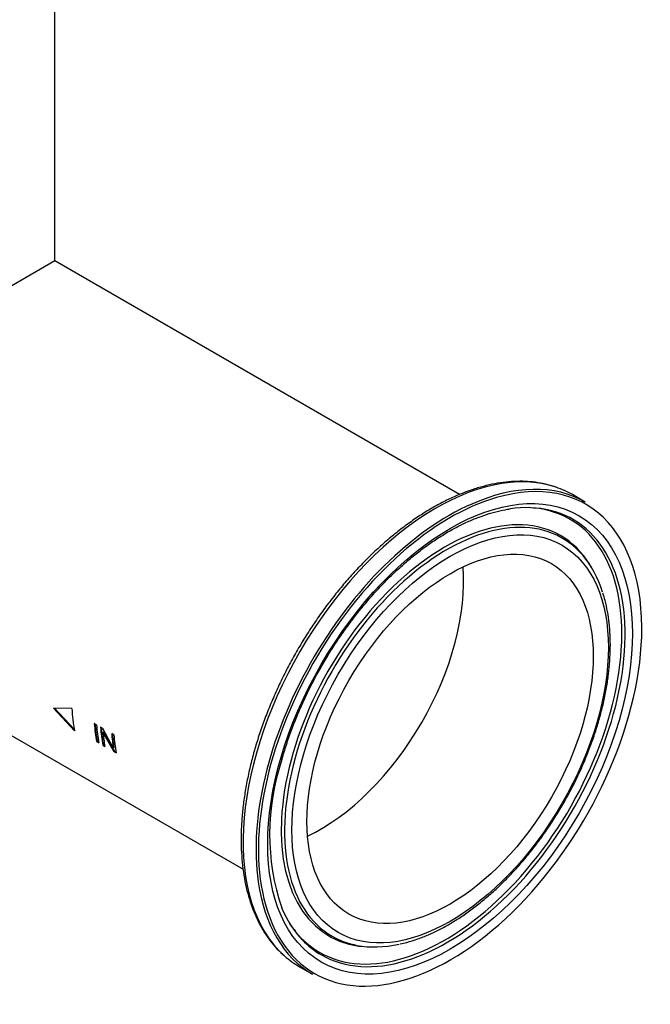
# Paper-space layout 'Invenitec-A4' of a CAD drawing. Header units: millimetres. Extents: x -40 to 256, y -55 to 236.
# Tile 5 of 7: x 207 to 244, y 89 to 147. Entities that reach past the tile are written whole.
import ezdxf

# ---------------------------------------------------------------- set-up
doc = ezdxf.new("R2010")
doc.units = ezdxf.units.MM
doc.layers.add('Default', color=7, linetype='Continuous')
doc.layers.add('FET-20T-20T', color=7, linetype='Continuous')

# ---------------------------------------------------------------- blocks, each defined once
blk = doc.blocks.new('SE5')
at = {"layer": 'FET-20T-20T', "color": 7, "linetype": 'Continuous'}
for p, q in [((248.787, 103.598), (248.787, 130.641)), ((248.787, 103.598), (227.107, 91.081)), ((272.531, 89.889), (248.787, 103.598)), ((217.098, 92.564), (259.829, 67.893)), ((279.902, 89.444), (279.145, 89.881)), ((280.26, 85.623), (280.176, 85.761)), ((249.785, 77.338), (248.707, 77.341)), ((248.707, 77.341), (249.951, 76.012)), ((248.766, 77.341), (249.942, 76.087)), ((251.237, 76.367), (251.106, 76.443)), ((251.602, 76.156), (251.467, 76.234)), ((252.218, 75.019), (251.602, 76.156)), ((251.648, 75.952), (251.613, 75.927)), ((251.613, 75.927), (252.247, 74.804)), ((251.648, 75.952), (252.282, 74.832)), ((252.25, 75.782), (252.124, 75.855)), ((251.273, 75.414), (251.238, 75.387)), ((251.238, 75.387), (251.369, 75.311)), ((251.273, 75.414), (251.36, 75.364)), ((251.634, 75.206), (251.599, 75.178)), ((251.599, 75.178), (251.726, 75.105)), ((251.634, 75.206), (251.716, 75.158)), ((252.253, 75.046), (252.218, 75.019)), ((252.282, 74.832), (252.247, 74.804)), ((252.247, 74.804), (252.382, 74.726)), ((252.282, 74.832), (252.373, 74.779)), ((267.229, 63.336), (267.39, 63.332)), ((263.145, 62.168), (263.902, 61.731))]:
    blk.add_line(p, q, dxfattribs=at)
blk.add_arc((275.013, 69.958), 13.626, 161.27713, 198.55509, dxfattribs=at)
for centre, major_axis, start_param, end_param in [((271.145, 76.025), (-8, -13.856), 3.254306, 6.164655), ((271.973, 75.547), (-7.95, -13.77), 2.318167, 3.682319), ((271.902, 75.588), (-8, -13.856), 3.141593, 3.808439), ((271.145, 76.025), (-8, -13.856), 3.141593, 3.254306), ((271.973, 75.547), (-7.95, -13.77), 3.682319, 5.701611), ((271.902, 75.588), (-8, -13.856), 3.808439, 5.649972), ((271.666, 75.724), (6.786, 11.754), 0, 3.446442), ((271.666, 75.724), (-7.339, -12.711), 0, 3.366098), ((271.8, 75.646), (-7.379, -12.781), 3.307258, 3.567968), ((271.666, 75.724), (-7.339, -12.711), 3.366098, 3.437688), ((271.8, 75.646), (-6.746, -11.684), 2.941136, 6.283185), ((271.8, 75.646), (-7.379, -12.781), 0, 3.307258), ((271.666, 75.724), (6.786, 11.754), 5.98004, 6.283185), ((271.8, 75.646), (-6.746, -11.684), 2.654563, 2.941136), ((264.371, 79.936), (-5.937, -10.284), 0.694652, 2.446941), ((271.973, 75.547), (-7.95, -13.77), 1.151612, 2.318167), ((258.747, 83.183), (-6.35, -10.999), -0.720599, -0.582162), ((260.059, 82.425), (-6.35, -10.999), -0.706819, -0.596583), ((260.059, 82.425), (-6.325, -10.955), -0.702178, -0.596583), ((260.19, 82.35), (-6.35, -10.999), -0.706819, -0.596583), ((260.42, 82.217), (-6.35, -10.999), -0.706819, -0.596583), ((260.42, 82.217), (-6.325, -10.955), -0.699739, -0.596583), ((260.546, 82.144), (-6.35, -10.999), -0.683113, -0.596583), ((261.076, 81.838), (-6.35, -10.999), -0.706819, -0.620289), ((261.076, 81.838), (-6.325, -10.955), -0.702178, -0.620289), ((261.203, 81.765), (-6.35, -10.999), -0.706819, -0.596583), ((271.902, 75.588), (-8, -13.856), 5.649972, 6.283185), ((271.973, 75.547), (-7.95, -13.77), 5.701611, 6.283185), ((271.8, 75.646), (-7.379, -12.781), 5.870021, 6.117161), ((271.973, 75.547), (-7.95, -13.77), 0, 1.151612), ((271.666, 75.724), (-7.339, -12.711), -0.296096, -0.214559), ((271.666, 75.724), (-7.339, -12.711), 6.068626, 6.283185), ((271.8, 75.646), (-7.379, -12.781), 6.117161, 6.283185), ((271.8, 75.646), (-6.746, -11.684), 0, 0.197793), ((271.8, 75.646), (-6.746, -11.684), 0.197793, 0.485401), ((271.145, 76.025), (-8, -13.856), 6.164655, 6.283185)]:
    blk.add_ellipse(centre, major_axis=major_axis, ratio=0.57735, start_param=start_param, end_param=end_param, dxfattribs=at)
for major_axis in [(-7.563, -13.1), (-6.562, -11.365), (-5.937, -10.284)]:
    blk.add_ellipse((271.973, 75.547), major_axis=major_axis, ratio=0.57735, dxfattribs=at)
for points, knots in [([(278.146, 90.328), (278.089, 90.35), (277.87, 90.432), (277.418, 90.54), (276.83, 90.635), (276.212, 90.673), (275.578, 90.657), (274.926, 90.587), (274.26, 90.461), (273.582, 90.281), (272.895, 90.048), (272.202, 89.762), (271.505, 89.424), (270.808, 89.036), (270.112, 88.6), (269.42, 88.117), (268.735, 87.589), (268.06, 87.018), (267.396, 86.406), (266.746, 85.757), (266.113, 85.071), (265.498, 84.352), (264.905, 83.603), (264.334, 82.825), (263.789, 82.023), (263.27, 81.199), (262.781, 80.355), (262.323, 79.496), (261.897, 78.623), (261.505, 77.742), (261.148, 76.852), (260.83, 75.967), (260.61, 75.271), (260.508, 74.914), (260.482, 74.824)], [0, 0, 0, 0, 0.009097, 0.041175, 0.07334, 0.10562, 0.138027, 0.170559, 0.203199, 0.235928, 0.268723, 0.301562, 0.334428, 0.367307, 0.400188, 0.433064, 0.46593, 0.498785, 0.531628, 0.56446, 0.597281, 0.630092, 0.662895, 0.695692, 0.728484, 0.761273, 0.794061, 0.82685, 0.85964, 0.892433, 0.925232, 0.958039, 0.990854, 1, 1, 1, 1]), ([(262.109, 74.332), (262.156, 74.495), (262.273, 74.898), (262.514, 75.634), (262.828, 76.481), (263.181, 77.332), (263.567, 78.175), (263.987, 79.009), (264.439, 79.829), (264.92, 80.632), (265.428, 81.415), (265.962, 82.175), (266.519, 82.909), (267.098, 83.613), (267.694, 84.285), (268.307, 84.922), (268.933, 85.522), (269.571, 86.082), (270.216, 86.6), (270.867, 87.074), (271.52, 87.501), (272.173, 87.882), (272.824, 88.213), (273.468, 88.494), (274.107, 88.726), (274.727, 88.901), (275.207, 89.007), (275.444, 89.035), (275.503, 89.042)], [0, 0, 0, 0, 0.02118, 0.061534, 0.101903, 0.142283, 0.182672, 0.223067, 0.263467, 0.303867, 0.344266, 0.384661, 0.425049, 0.465428, 0.505794, 0.546147, 0.586483, 0.626801, 0.667098, 0.707375, 0.747632, 0.78787, 0.828093, 0.868308, 0.908525, 0.948756, 0.989023, 1, 1, 1, 1]), ([(269.036, 63.506), (269.185, 63.538), (269.504, 63.609), (270.076, 63.793), (270.71, 64.043), (271.353, 64.348), (271.995, 64.702), (272.636, 65.105), (273.273, 65.555), (273.902, 66.049), (274.52, 66.585), (275.126, 67.162), (275.717, 67.775), (276.29, 68.424), (276.843, 69.103), (277.373, 69.812), (277.878, 70.546), (278.357, 71.303), (278.806, 72.079), (279.225, 72.87), (279.611, 73.674), (279.962, 74.487), (280.277, 75.305), (280.555, 76.125), (280.794, 76.944), (280.993, 77.757), (281.152, 78.562), (281.269, 79.355), (281.344, 80.133), (281.376, 80.891), (281.364, 81.628), (281.31, 82.341), (281.212, 83.019), (281.086, 83.62), (280.986, 83.942), (280.937, 84.097)], [0, 0, 0, 0, 0.020195, 0.051025, 0.081918, 0.112852, 0.143805, 0.174762, 0.205712, 0.236652, 0.267578, 0.29849, 0.329389, 0.360275, 0.391151, 0.422019, 0.45288, 0.483738, 0.514593, 0.54545, 0.576309, 0.607172, 0.638043, 0.668923, 0.699815, 0.730721, 0.761643, 0.792583, 0.823541, 0.854517, 0.885509, 0.916513, 0.947519, 0.97851, 1, 1, 1, 1]), ([(260.482, 74.824), (260.435, 74.652), (260.319, 74.23), (260.138, 73.467), (259.97, 72.599), (259.842, 71.736), (259.756, 70.89), (259.713, 70.062), (259.713, 69.256), (259.755, 68.474), (259.841, 67.72), (259.97, 66.996), (260.142, 66.306), (260.355, 65.651), (260.61, 65.035), (260.905, 64.461), (261.24, 63.929), (261.61, 63.449), (261.946, 63.08), (262.145, 62.909), (262.216, 62.849)], [0, 0, 0, 0, 0.031129, 0.090189, 0.149277, 0.208391, 0.267532, 0.326699, 0.38589, 0.445101, 0.50432, 0.563528, 0.622702, 0.681809, 0.740812, 0.799668, 0.858333, 0.916772, 0.97497, 1, 1, 1, 1])]:
    blk.add_open_spline(points, degree=3, knots=knots, dxfattribs=at)

psp = doc.layouts.new('Invenitec-A4')

# ---------------------------------------------------------------- block references
at = {"layer": 'Default'}
psp.add_blockref('SE5', (-39.9486, 29.4978), dxfattribs=at)

doc.saveas('drawing.dxf')
